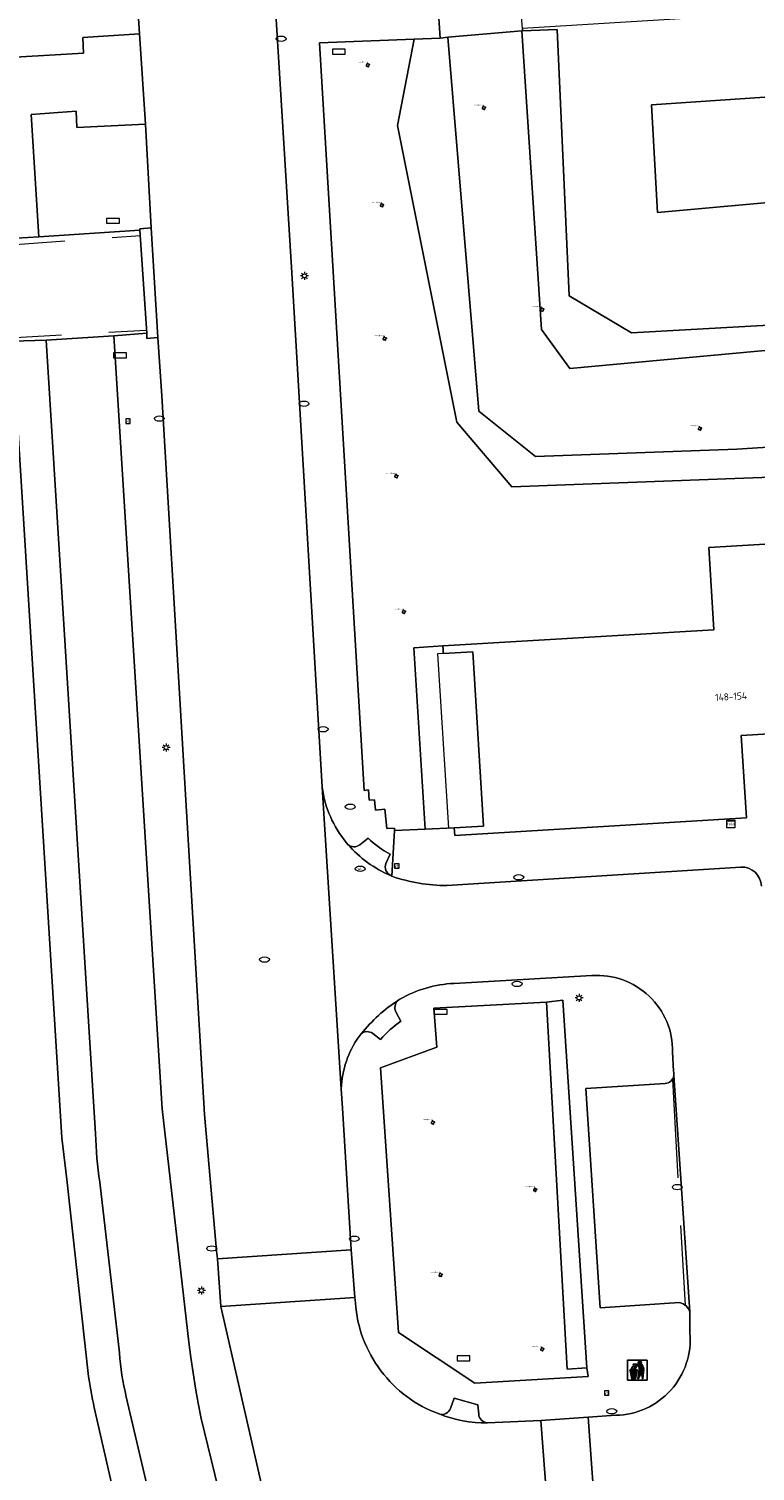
# Model space of a CAD drawing. Header units: metres. Extents: x 162098 to 162858, y 502351 to 503184.
# Tile 22 of 94: x 162353 to 162390, y 502827 to 502900. Entities that reach past the tile are written whole.
import ezdxf
from ezdxf.enums import TextEntityAlignment as Align

# ---------------------------------------------------------------- set-up
doc = ezdxf.new("R2010")
doc.units = ezdxf.units.M
doc.linetypes.add('RI-HWA-SO', pattern=[7.4, 5, -2.4])
for name, color, linetype, lineweight, true_color in [('B-PV-GR-BEPLANTING_CULTUUR_BOSPLANTSOEN-GV', 7, 'Continuous', 13, 0x99cc00), ('B-PV-GR-BEPLANTING_CULTUUR_ROOS-GV', 7, 'Continuous', 18, 0x99cc00), ('B-PV-GR-BEPLANTING_CULTUUR_VASTE PLANTENVAK-GV', 7, 'Continuous', 13, 0x99cc00), ('B-PV-GR-BOOM-S', 7, 'Continuous', 13, 0x4c9900), ('B-PV-RI-HWA_GOOT_MOLGOOT-G', 150, 'RI-HWA-SO', 18, 0x007fff)]:
    doc.layers.add(name, color=color, linetype=linetype, lineweight=lineweight, true_color=true_color)
for name, color, linetype, lineweight in [('B-PV-IE-AFVAL APART PLAATS-S', 7, 'Continuous', 25), ('B-PV-IE-MEUBILAIR-S', 252, 'Continuous', 13), ('B-PV-OG-BEBOUWING-GV', 7, 'Continuous', 18), ('B-PV-OG-BEBOUWING-T18', 7, 'Continuous', 18), ('B-PV-OG-BEBOUWING_LUIFEL-GV', 7, 'Continuous', 18), ('B-PV-OG-TERREIN_BEGROEID-GV', 7, 'Continuous', 13), ('B-PV-VH-GESLOTENVERHARDING_ASFALT-GV', 252, 'Continuous', 13), ('B-PV-VH-OPENVERHARDING_BETONELEMENT-GV', 252, 'Continuous', 13), ('B-PV-VH-OPENVERHARDING_BETONSTRAATSTEEN-GV', 252, 'Continuous', 13), ('B-PV-VH-OPENVERHARDING_TEGEL-GV', 252, 'Continuous', 13)]:
    doc.layers.add(name, color=color, linetype=linetype, lineweight=lineweight)
doc.styles.add('NLCS-ISO', font='NLCS-ISO.ttf')
doc.styles.add('NLCS-ISO-M200-T18', font='NLCS-ISO.ttf', dxfattribs={"height": 1.8})

# ---------------------------------------------------------------- blocks, each defined once
blk = doc.blocks.new('SIE-AFVAL APART PLAATS-SO')
h = blk.add_hatch(color=256)
h.dxf.hatch_style = 1
h.paths.add_polyline_path([(-0.09, 0.07), (-1.76, 0.07, 0.819081), (-1.79, -0.09), (-1.4, -2.19, 0.36153), (-1.37, -2.21), (-0.47, -2.21, 0.36153), (-0.44, -2.19), (-0.05, -0.09, 0.819081)])
h.paths.add_polyline_path([(-0.16, -0.1), (-0.2, -0.33), (-0.49, -0.33), (-0.47, -0.1)], flags=16)
h.paths.add_polyline_path([(-0.55, -0.1), (-0.58, -0.33), (-0.87, -0.33), (-0.87, -0.1)], flags=16)
h.paths.add_polyline_path([(-0.22, -0.42), (-0.27, -0.73), (-0.53, -0.73), (-0.5, -0.42)], flags=16)
h.paths.add_polyline_path([(-0.58, -0.42), (-0.61, -0.73), (-0.87, -0.73), (-0.87, -0.42)], flags=16)
h.paths.add_polyline_path([(-0.95, -0.1), (-0.95, -0.33), (-1.27, -0.33), (-1.29, -0.1)], flags=16)
h.paths.add_polyline_path([(-0.95, -0.42), (-0.95, -0.73), (-1.23, -0.73), (-1.26, -0.42)], flags=16)
h.paths.add_polyline_path([(-0.29, -0.83), (-0.34, -1.09), (-0.56, -1.09), (-0.54, -0.83)], flags=16)
h.paths.add_polyline_path([(-0.62, -0.83), (-0.65, -1.09), (-0.87, -1.09), (-0.87, -0.83)], flags=16)
h.paths.add_polyline_path([(-0.95, -0.83), (-0.95, -1.09), (-1.2, -1.09), (-1.22, -0.83)], flags=16)
h.paths.add_polyline_path([(-1.35, -0.33), (-1.64, -0.33), (-1.69, -0.1), (-1.37, -0.1)], flags=16)
h.paths.add_polyline_path([(-1.34, -0.42), (-1.31, -0.73), (-1.57, -0.73), (-1.63, -0.42)], flags=16)
h.paths.add_polyline_path([(-0.36, -1.18), (-0.41, -1.44), (-0.6, -1.44), (-0.57, -1.18)], flags=16)
h.paths.add_polyline_path([(-0.65, -1.18), (-0.68, -1.44), (-0.87, -1.44), (-0.87, -1.18)], flags=16)
h.paths.add_polyline_path([(-1.3, -0.83), (-1.28, -1.09), (-1.5, -1.09), (-1.55, -0.83)], flags=16)
h.paths.add_polyline_path([(-0.95, -1.18), (-0.95, -1.44), (-1.17, -1.44), (-1.19, -1.18)], flags=16)
h.paths.add_polyline_path([(-0.42, -1.53), (-0.47, -1.79), (-0.63, -1.79), (-0.6, -1.53)], flags=16)
h.paths.add_polyline_path([(-1.27, -1.18), (-1.25, -1.44), (-1.44, -1.44), (-1.49, -1.18)], flags=16)
h.paths.add_polyline_path([(-0.69, -1.53), (-0.71, -1.79), (-0.87, -1.79), (-0.87, -1.53)], flags=16)
h.paths.add_polyline_path([(-0.95, -1.53), (-0.95, -1.79), (-1.13, -1.79), (-1.16, -1.53)], flags=16)
h.paths.add_polyline_path([(-1.24, -1.53), (-1.22, -1.79), (-1.37, -1.79), (-1.42, -1.53)], flags=16)
h.paths.add_polyline_path([(-0.49, -1.89), (-0.53, -2.13), (-0.66, -2.13), (-0.64, -1.89)], flags=16)
h.paths.add_polyline_path([(-0.72, -1.89), (-0.74, -2.13), (-0.87, -2.13), (-0.87, -1.89)], flags=16)
h.paths.add_polyline_path([(-0.95, -1.89), (-0.95, -2.13), (-1.1, -2.13), (-1.12, -1.89)], flags=16)
h.paths.add_polyline_path([(-1.21, -1.89), (-1.18, -2.13), (-1.31, -2.13), (-1.35, -1.89)], flags=16)
h.paths.add_polyline_path([(-0.19, 0.78, -0.01173), (-0.3, 0.78, -0.148797), (-0.42, 1.03, -0.136076), (-0.69, 0.87), (-0.78, 0.85, -0.038293), (-1.14, 0.96), (-1.19, 0.81, -0.243822), (-1.56, 0.45, 0.344326), (-1, 0.22, -0.139345), (-0.6, 0.22, 0.618436), (-0.56, 0.27, -0.441494), (-0.47, 0.44, 0.309048)])
h.paths.add_polyline_path([(-0.49, 0.51, 0.351556), (-0.64, 0.31, 0.121061), (-1.02, 0.29, -0.288745), (-1.45, 0.42, 0.203599), (-1.12, 0.79), (-1.09, 0.87, 0.083075), (-0.28, 0.71, -0.242261)], flags=16)
h.paths.add_polyline_path([(-0.4, 0.79, -0.023345), (-0.63, 0.82, 0.07081), (-0.46, 0.9, 0.059965)], flags=16)
h.paths.add_polyline_path([(1.12, 1.48), (-1.07, 1.48, 0.860559), (-1.08, 1.42), (0.29, 1, -0.146703), (0.53, 0.28, 0.421968), (0.56, 0.25), (1.6, 0.31, 0.450293), (1.63, 0.34, 0.122241)])
h.paths.add_polyline_path([(0.26, 1.93, 1), (1.07, 1.93, 1)])
h.paths.add_polyline_path([(1.65, 0.15, 0.429303), (1.62, 0.18), (0.55, 0.23, 0.38429), (0.51, 0.2), (0.16, -2.16, 0.83726), (0.22, -2.18), (0.99, -0.78, -0.688204), (1.05, -0.78), (1.36, -2.14, 0.84934), (1.42, -2.14)])
for p, q in [((-0.09, 0.07), (-1.76, 0.07)), ((-1.4, -2.19), (-1.79, -0.09)), ((-1.37, -0.1), (-1.69, -0.1)), ((-1.64, -0.33), (-1.69, -0.1)), ((-1.64, -0.33), (-1.35, -0.33)), ((-1.63, -0.42), (-1.34, -0.42)), ((-1.57, -0.73), (-1.63, -0.42)), ((-1.57, -0.73), (-1.31, -0.73)), ((-1.55, -0.83), (-1.3, -0.83)), ((-1.5, -1.09), (-1.55, -0.83)), ((-1.5, -1.09), (-1.28, -1.09)), ((-1.49, -1.18), (-1.27, -1.18)), ((-1.44, -1.44), (-1.49, -1.18)), ((-1.44, -1.44), (-1.25, -1.44)), ((-1.42, -1.53), (-1.24, -1.53)), ((-1.37, -1.79), (-1.42, -1.53)), ((-1.37, -1.79), (-1.22, -1.79)), ((-1.37, -2.21), (-0.47, -2.21)), ((-1.31, -2.13), (-1.35, -1.89)), ((-1.35, -1.89), (-1.21, -1.89)), ((-1.31, -2.13), (-1.18, -2.13)), ((-0.95, -0.1), (-1.29, -0.1)), ((-1.27, -0.33), (-0.95, -0.33)), ((-1.26, -0.42), (-0.95, -0.42)), ((-1.23, -0.73), (-0.95, -0.73)), ((-1.22, -0.83), (-0.95, -0.83)), ((-1.2, -1.09), (-0.95, -1.09)), ((-1.19, -1.18), (-0.95, -1.18)), ((-1.17, -1.44), (-0.95, -1.44)), ((-1.16, -1.53), (-0.95, -1.53)), ((-1.13, -1.79), (-0.95, -1.79)), ((-1.12, -1.89), (-0.95, -1.89)), ((-1.1, -2.13), (-0.95, -2.13)), ((-0.95, -0.1), (-0.95, -0.33)), ((-0.95, -0.42), (-0.95, -0.73)), ((-0.95, -0.83), (-0.95, -1.09)), ((-0.95, -1.18), (-0.95, -1.44)), ((-0.95, -1.53), (-0.95, -1.79)), ((-0.95, -1.89), (-0.95, -2.13)), ((-0.87, -0.1), (-0.87, -0.33)), ((-0.55, -0.1), (-0.87, -0.1)), ((-0.87, -0.33), (-0.58, -0.33)), ((-0.87, -0.42), (-0.87, -0.73)), ((-0.87, -0.42), (-0.58, -0.42)), ((-0.87, -0.73), (-0.61, -0.73)), ((-0.87, -0.83), (-0.62, -0.83)), ((-0.87, -0.83), (-0.87, -1.09)), ((-0.87, -1.09), (-0.65, -1.09)), ((-0.87, -1.18), (-0.65, -1.18)), ((-0.87, -1.18), (-0.87, -1.44)), ((-0.87, -1.44), (-0.68, -1.44)), ((-0.87, -1.53), (-0.69, -1.53)), ((-0.87, -1.53), (-0.87, -1.79)), ((-0.87, -1.79), (-0.71, -1.79)), ((-0.87, -1.89), (-0.87, -2.13)), ((-0.87, -1.89), (-0.72, -1.89)), ((-0.87, -2.13), (-0.74, -2.13)), ((-0.66, -2.13), (-0.53, -2.13)), ((-0.64, -1.89), (-0.49, -1.89)), ((-0.63, -1.79), (-0.47, -1.79)), ((-0.6, -1.44), (-0.41, -1.44)), ((-0.6, -1.53), (-0.42, -1.53)), ((-0.57, -1.18), (-0.36, -1.18)), ((-0.56, -1.09), (-0.34, -1.09)), ((-0.54, -0.83), (-0.29, -0.83)), ((-0.53, -0.73), (-0.27, -0.73)), ((-0.53, -2.13), (-0.49, -1.89)), ((-0.5, -0.42), (-0.22, -0.42)), ((-0.49, -0.33), (-0.2, -0.33)), ((-0.16, -0.1), (-0.47, -0.1)), ((-0.47, -1.79), (-0.42, -1.53)), ((-0.44, -2.19), (-0.05, -0.09)), ((-0.41, -1.44), (-0.36, -1.18)), ((-0.34, -1.09), (-0.29, -0.83)), ((-0.27, -0.73), (-0.22, -0.42)), ((-0.2, -0.33), (-0.16, -0.1))]:
    blk.add_line(p, q)
blk.add_lwpolyline([(-2.5, -2.51), (2.5, -2.51), (2.5, 2.49), (-2.5, 2.49)], close=True)
for points in [[(-0.78, 0.85, -0.038293), (-1.14, 0.96), (-1.19, 0.81, -0.243822), (-1.56, 0.45, 0.344326), (-1, 0.22, -0.139345), (-0.6, 0.22, 0.618436), (-0.56, 0.27, -0.441494), (-0.47, 0.44, 0.309048), (-0.19, 0.78, -0.01173), (-0.3, 0.78, -0.01173)], [(-0.78, 0.85), (-0.69, 0.87, 0.136076), (-0.42, 1.03, 0.156405), (-0.29, 0.77)], [(-0.78, 0.85), (-0.69, 0.87, 0.136076), (-0.42, 1.03, 0.148797), (-0.3, 0.78, 0.148797)], [(-0.63, 0.82, 0.07081), (-0.46, 0.9, 0.059965), (-0.4, 0.79, 0.059965)], [(-0.4, 0.79, -0.023345), (-0.63, 0.82)]]:
    blk.add_lwpolyline(points, format="xyb")
for points in [[(-1.09, 0.87), (-1.12, 0.79, -0.203599), (-1.45, 0.42, 0.288745), (-1.02, 0.29, -0.121061), (-0.64, 0.31, -0.351556), (-0.49, 0.51, 0.242261), (-0.28, 0.71, -0.083075)], [(-1.07, 1.48), (1.12, 1.48, -0.122241), (1.63, 0.34, -0.450293), (1.6, 0.31), (0.56, 0.25, -0.421968), (0.53, 0.28, 0.146703), (0.29, 1), (-1.08, 1.42, -0.860559)], [(0.55, 0.23), (1.62, 0.18, -0.429303), (1.65, 0.15), (1.42, -2.14, -0.84934), (1.36, -2.14), (1.05, -0.78, 0.688204), (0.99, -0.78), (0.22, -2.18, -0.83726), (0.16, -2.16), (0.51, 0.2, -0.38429)]]:
    blk.add_lwpolyline(points, format="xyb", close=True)
for points in [[(-1.35, -0.33), (-1.37, -0.1)], [(-1.31, -0.73), (-1.34, -0.42)], [(-1.28, -1.09), (-1.3, -0.83)], [(-1.27, -0.33), (-1.29, -0.1)], [(-1.25, -1.44), (-1.27, -1.18)], [(-1.23, -0.73), (-1.26, -0.42)], [(-1.22, -1.79), (-1.24, -1.53)], [(-1.2, -1.09), (-1.22, -0.83)], [(-1.18, -2.13), (-1.21, -1.89)], [(-1.17, -1.44), (-1.19, -1.18)], [(-1.18, -2.22), (-1.18, -2.21)], [(-1.13, -1.79), (-1.16, -1.53)], [(-1.1, -2.13), (-1.12, -1.89)], [(-0.74, -2.13), (-0.72, -1.89)], [(-0.71, -1.79), (-0.69, -1.53)], [(-0.68, -1.44), (-0.65, -1.18)], [(-0.66, -2.13), (-0.64, -1.89)], [(-0.65, -1.09), (-0.62, -0.83)], [(-0.63, -1.79), (-0.6, -1.53)], [(-0.61, -0.73), (-0.58, -0.42)], [(-0.6, -1.44), (-0.57, -1.18)], [(-0.58, -0.33), (-0.55, -0.1)], [(-0.56, -1.09), (-0.54, -0.83)], [(-0.53, -0.73), (-0.5, -0.42)], [(-0.49, -0.33), (-0.47, -0.1)]]:
    blk.add_lwpolyline(points)
blk.add_circle((0.66, 1.93), 0.401)
for centre, radius, start, end in [((-1.76, -0.01), 0.0869, 90, 247.281), ((-0.09, -0.01), 0.0869, 292.719, 90), ((-1.37, -2.18), 0.0318, 190.4943, 270), ((-0.47, -2.18), 0.0318, 270, 349.5057)]:
    blk.add_arc(centre, radius, start, end)
blk = doc.blocks.new('SIE-MEUBILAIR_BORD_STRAATNAAM-SO')
blk.add_lwpolyline([(-1.625, -0.625), (1.625, -0.625), (1.625, 0.625), (-1.625, 0.625)], close=True)
blk = doc.blocks.new('SIE-MEUBILAIR_BORD_VERKEER-SO')
blk.add_lwpolyline([(-0.5625, -0.5625), (0.5625, -0.5625), (0.5625, 0.5625), (-0.5625, 0.5625)], close=True)
at = {"style": 'NLCS-ISO'}
blk.add_text('vb', height=0.75, dxfattribs=at).set_placement((0, 0), align=Align.MIDDLE_CENTER)
blk = doc.blocks.new('SIE-MEUBILAIR_KAST_TELECOM-SO')
for points in [[(-1, 1), (1, 1), (1, 0.84), (-1, 0.84)], [(-1, 0.76), (1, 0.76), (1, -1), (-1, -1)]]:
    blk.add_lwpolyline(points, close=True)
at = {"style": 'NLCS-ISO'}
blk.add_text('tele', height=0.75, dxfattribs=at).set_placement((0, 0), align=Align.MIDDLE_CENTER)
blk = doc.blocks.new('SIE-MEUBILAIR_PAAL_LICHTMAST-SO')
for points in [[(-0.62, 0), (-1, 0)], [(-0.71, 0.71), (-0.44, 0.44)], [(0, 1), (0, 0.62)], [(0.44, 0.44), (0.71, 0.71)], [(1, 0), (0.62, 0)], [(-0.71, -0.71), (-0.44, -0.44)], [(0, -0.62), (0, -1)], [(0.44, -0.44), (0.71, -0.71)]]:
    blk.add_lwpolyline(points)
blk.add_circle((0, 0), 0.5)
blk = doc.blocks.new('SIE-MEUBILAIR_PUT_KOLK-SO')
blk.add_ellipse((0, 0), major_axis=(1.25, 0), ratio=0.54)
blk = doc.blocks.new('SIE-MEUBILAIR_PUT_WATERLEIDINGPUT-SO')
blk.add_ellipse((0, 0), major_axis=(1.25, 0), ratio=0.54)
at = {"style": 'NLCS-ISO'}
blk.add_text('wl', height=0.75, dxfattribs=at).set_placement((-0.14, 0), align=Align.MIDDLE_CENTER)
blk = doc.blocks.new('SIE-MEUBILAIR_PUT_RIOOLPUT-SO')
blk.add_ellipse((0, 0), major_axis=(1.25, 0), ratio=0.54)
blk = doc.blocks.new('SIE-MEUBILAIR_PUT_BRANDKRAAN-SO')
blk.add_ellipse((0, 0), major_axis=(1.25, 0), ratio=0.54)
blk = doc.blocks.new('SGR-BOOM_GBKN-SO')
for centre, start, end in [((-0.25, -0.1), 67.1244, 157.1244), ((-0.1, 0.25), 157.1244, 247.1244), ((-0.1, 0.25), 337.1244, 157.1244), ((0.25, 0.1), 247.1244, 337.1244), ((-0.25, -0.1), 157.1244, 337.1244), ((0.1, -0.25), 157.1244, 337.1244), ((0.1, -0.25), 337.1244, 67.1244)]:
    blk.add_arc(centre, 0.188, start, end)
at = {"extrusion": (0, 0, -1)}
blk.add_arc((-0.25, 0.1), 0.188, 22.8756, 202.8756, dxfattribs=at)
at = {"style": 'NLCS-ISO'}
blk.add_attdef('SOORT', text='', height=0.35, dxfattribs=at).set_placement((0, 0.75), align=Align.MIDDLE_RIGHT)

msp = doc.modelspace()

# ---------------------------------------------------------------- linework, layer by layer
at = {"layer": 'B-PV-GR-BEPLANTING_CULTUUR_BOSPLANTSOEN-GV'}
for points in [[(162378.225, 502900.329), (162379.224, 502885.211), (162380.645, 502883.241), (162400.777, 502885.105), (162411.275, 502885.767), (162415.213, 502884.221), (162416.798, 502875.47), (162418.689, 502872.941), (162423.254, 502873.153), (162420.191, 502875.069), (162419.103, 502880.129), (162415.778, 502884.196), (162413.068, 502886.676), (162383.766, 502885.041), (162380.625, 502886.915), (162380.012, 502900.393), (162378.263, 502900.332)], [(162374.086, 502899.966), (162372.78, 502899.914), (162371.936, 502895.535), (162374.931, 502880.525), (162377.714, 502877.261), (162408.875, 502878.413), (162411.014, 502876.694), (162411.709, 502868.185), (162413.006, 502867.167), (162440.166, 502868.492), (162442.036, 502876.456), (162444.96, 502888.826), (162443.211, 502886.067), (162439.883, 502872.17), (162436.868, 502869.827), (162416.453, 502868.412), (162413.369, 502869.283), (162411.792, 502879.361), (162410.872, 502880.558), (162389.096, 502879.166), (162378.92, 502878.791), (162376.039, 502881.087), (162374.484, 502900.001)]]:
    msp.add_lwpolyline(points, close=True, dxfattribs=at)
msp.add_lwpolyline([(162400.777, 502885.105), (162380.645, 502883.241), (162379.224, 502885.211), (162378.225, 502900.329), (162374.484, 502900.001), (162376.039, 502881.087), (162378.92, 502878.791), (162389.096, 502879.166), (162410.872, 502880.558)], dxfattribs=at)
at = {"layer": 'B-PV-GR-BEPLANTING_CULTUUR_ROOS-GV'}
for points in [[(162373.336, 502859.93), (162374.802, 502859.991), (162376.289, 502860.08), (162375.733, 502868.912), (162374.246, 502868.824), (162374.234, 502869.02), (162374.222, 502869.203), (162372.761, 502869.112)], [(162379.463, 502851.182), (162380.508, 502832.607), (162381.504, 502832.674), (162380.298, 502851.279)]]:
    msp.add_lwpolyline(points, close=True, dxfattribs=at)
at = {"layer": 'B-PV-GR-BEPLANTING_CULTUUR_VASTE PLANTENVAK-GV'}
msp.add_lwpolyline([(162401.912, 502892.656), (162401.005, 502897.682), (162384.784, 502896.592), (162385.093, 502891.135)], close=True, dxfattribs=at)
at = {"layer": 'B-PV-OG-BEBOUWING-GV'}
msp.add_lwpolyline([(162374.246, 502868.824), (162375.733, 502868.912), (162376.289, 502860.08), (162374.802, 502859.991), (162374.826, 502859.612), (162389.59, 502860.496), (162389.33, 502864.669), (162395.55, 502865.037), (162403.066, 502865.481), (162403.042, 502865.86), (162401.814, 502865.787), (162401.264, 502874.61), (162402.492, 502874.683), (162402.469, 502875.062), (162387.683, 502874.187), (162387.947, 502870.015), (162374.222, 502869.203), (162374.234, 502869.02)], close=True, dxfattribs=at)
at = {"layer": 'B-PV-OG-BEBOUWING_LUIFEL-GV'}
msp.add_lwpolyline([(162376.289, 502860.08), (162375.733, 502868.912), (162374.246, 502868.824), (162373.957, 502868.807), (162374.513, 502859.974), (162374.802, 502859.991)], close=True, dxfattribs=at)
at = {"layer": 'B-PV-OG-TERREIN_BEGROEID-GV'}
for points in [[(162337.014, 502898.086), (162356.04, 502899.196), (162355.994, 502899.984), (162358.875, 502900.171), (162357.924, 502914.721), (162357.916, 502914.837), (162357.915, 502914.942), (162355.84, 502914.818), (162355.311, 502915.238), (162355.269, 502916.306), (162354.754, 502916.264), (162354.736, 502916.73), (162353.128, 502918.182), (162347.442, 502917.81), (162335.766, 502917.176)], [(162392.019, 502901.284), (162378.254, 502900.439), (162378.263, 502900.332), (162380.012, 502900.393), (162380.625, 502886.915), (162383.766, 502885.041), (162413.068, 502886.676), (162415.778, 502884.196), (162419.103, 502880.129), (162420.191, 502875.069), (162423.254, 502873.153), (162424.653, 502873.219), (162434.739, 502876.334), (162436.583, 502877.893), (162440.208, 502886.972), (162442.09, 502889.022), (162444.96, 502888.826), (162447.272, 502898.787), (162407.691, 502896.212), (162407.657, 502896.535), (162407.136, 502896.524), (162400.673, 502900.812), (162400.604, 502901.85), (162393.033, 502901.373)], [(162385.093, 502891.135), (162384.784, 502896.592), (162401.005, 502897.682), (162401.912, 502892.656)], [(162357.57, 502884.903), (162360.009, 502845.781), (162361.365, 502833.968), (162361.467, 502833.193), (162361.579, 502832.419), (162361.703, 502831.647), (162361.839, 502830.877), (162361.985, 502830.109), (162369.917, 502797.62), (162371.203, 502797.935), (162371.99, 502798.152), (162371.009, 502802.058), (162368.366, 502812.659), (162367.693, 502815.015), (162366.235, 502821.526), (162362.992, 502835.775), (162362.82, 502838.181), (162362.774, 502838.594), (162362.163, 502845.491), (162359.992, 502881.86), (162359.802, 502884.803), (162359.243, 502884.765), (162359.242, 502885.031)]]:
    msp.add_lwpolyline(points, close=True, dxfattribs=at)
for points in [[(162408.875, 502878.413), (162377.714, 502877.261), (162374.931, 502880.525), (162371.936, 502895.535), (162372.78, 502899.914), (162367.98, 502899.724), (162370.242, 502861.889), (162370.463, 502861.92), (162370.486, 502861.402), (162370.761, 502861.415), (162370.814, 502860.896), (162371.279, 502860.935), (162371.387, 502859.961), (162371.777, 502859.979), (162371.784, 502859.866), (162373.336, 502859.93), (162372.761, 502869.112), (162374.222, 502869.203), (162387.947, 502870.015), (162387.683, 502874.187), (162402.469, 502875.062)], [(162355.658, 502896.272), (162353.383, 502896.102), (162353.769, 502889.906)], [(162359.173, 502895.604), (162355.697, 502895.439), (162355.658, 502896.272)], [(162359.46, 502890.357), (162359.173, 502895.604)], [(162353.769, 502889.906), (162358.886, 502890.236)], [(162358.881, 502890.317), (162359.46, 502890.357)], [(162358.886, 502890.236), (162358.881, 502890.317)], [(162356.297, 502832.24), (162355.188, 502842.209), (162354.94, 502844.317), (162352.443, 502884.617)], [(162253.005, 502852.526), (162253.068, 502851.558), (162253.214, 502848.504), (162255.032, 502821.598), (162255.803, 502821.057), (162300.439, 502823.973), (162333.858, 502826.137), (162344.902, 502824.258), (162346.653, 502823.912), (162356.645, 502824.913), (162357.543, 502826.467), (162356.577, 502830.672)], [(162379.463, 502851.182), (162373.774, 502850.87), (162373.924, 502848.895), (162371.068, 502847.853), (162371.974, 502834.461), (162375.838, 502831.898), (162381.581, 502832.231), (162381.504, 502832.674)], [(162380.508, 502832.607), (162379.463, 502851.182)], [(162381.504, 502832.674), (162380.508, 502832.607)]]:
    msp.add_lwpolyline(points, dxfattribs=at)
msp.add_lwpolyline([(162356.577, 502830.672, -0.022912), (162356.297, 502832.24)], format="xyb", dxfattribs=at)
at = {"layer": 'B-PV-RI-HWA_GOOT_MOLGOOT-G'}
for points in [[(162320.283, 502887.363), (162324.28, 502887.684), (162329.214, 502888.03), (162350.112, 502889.329), (162358.923, 502889.976)], [(162320.595, 502882.727), (162329.33, 502883.374), (162349.937, 502884.662), (162359.2, 502885.18)], [(162385.841, 502847.27), (162386.486, 502835.84)]]:
    msp.add_lwpolyline(points, dxfattribs=at)
at = {"layer": 'B-PV-VH-GESLOTENVERHARDING_ASFALT-GV'}
msp.add_lwpolyline([(162357.909, 502915.403), (162357.915, 502914.942), (162357.916, 502914.837), (162357.924, 502914.721), (162358.875, 502900.171), (162359.173, 502895.604), (162359.46, 502890.357), (162359.802, 502884.803), (162359.992, 502881.86), (162362.163, 502845.491), (162362.774, 502838.594), (162362.82, 502838.181), (162369.588, 502838.645), (162369.143, 502845.811), (162369.081, 502846.796), (162368.116, 502862.063), (162366.577, 502888.087), (162364.884, 502915.674)], close=True, dxfattribs=at)
for points in [[(162361.985, 502830.109), (162361.839, 502830.877), (162361.703, 502831.647), (162361.579, 502832.419), (162361.467, 502833.193), (162361.365, 502833.968), (162360.009, 502845.781), (162357.57, 502884.903), (162354.141, 502884.678), (162356.648, 502844.512)], [(162356.861, 502842.074), (162357.855, 502833.427)], [(162358.199, 502831.203), (162367.525, 502791.532)], [(162370.54, 502794.864), (162369.917, 502797.62), (162361.985, 502830.109)]]:
    msp.add_lwpolyline(points, dxfattribs=at)
for points in [[(162356.648, 502844.512, 0.034885), (162356.861, 502842.074)], [(162357.855, 502833.427, 0.039595), (162358.199, 502831.203)]]:
    msp.add_lwpolyline(points, format="xyb", dxfattribs=at)
at = {"layer": 'B-PV-VH-OPENVERHARDING_BETONELEMENT-GV'}
for points in [[(162359.46, 502890.357), (162358.881, 502890.317)], [(162358.881, 502890.317), (162358.886, 502890.236)], [(162358.886, 502890.236), (162359.242, 502885.031)], [(162359.802, 502884.803), (162359.46, 502890.357)], [(162359.242, 502885.031), (162359.243, 502884.765), (162359.802, 502884.803)]]:
    msp.add_lwpolyline(points, dxfattribs=at)
for points in [[(162369.762, 502836.225), (162369.588, 502838.645), (162362.82, 502838.181), (162362.992, 502835.775)], [(162379.612, 502824.459), (162381.559, 502824.621), (162381.778, 502824.628), (162381.976, 502824.534), (162381.586, 502830.175), (162379.189, 502830.01)]]:
    msp.add_lwpolyline(points, close=True, dxfattribs=at)
at = {"layer": 'B-PV-VH-OPENVERHARDING_BETONSTRAATSTEEN-GV'}
msp.add_lwpolyline([(162347.65, 502884.312), (162352.443, 502884.617), (162354.141, 502884.678), (162357.57, 502884.903), (162359.242, 502885.031), (162358.886, 502890.236), (162353.769, 502889.906), (162352.104, 502889.808), (162347.278, 502889.433), (162322.372, 502887.719), (162320.278, 502887.616), (162320.607, 502882.543), (162325.464, 502882.942), (162339.312, 502883.743), (162342.551, 502883.952)], close=True, dxfattribs=at)
for points in [[(162369.348, 502859.244, -0.14337), (162368.116, 502862.063)], [(162371.553, 502858.666, -0.074586), (162370.445, 502859.477)], [(162370.029, 502859.144, -0.373975), (162369.422, 502859.157)], [(162369.422, 502859.157, 0.111535), (162371.582, 502857.578)], [(162371.582, 502857.578, -0.111535), (162369.422, 502859.157)], [(162371.582, 502857.578, -0.38046), (162371.343, 502858.201)], [(162390.348, 502857.053, 0.407596), (162389.308, 502858.015)], [(162374.427, 502857.076, -0.083163), (162371.65, 502857.549)], [(162381.772, 502852.519, -0.438781), (162385.854, 502848.654)], [(162372.052, 502851.331, -0.11763), (162374.789, 502852.123)], [(162371.989, 502851.29, 0.078408), (162370.088, 502849.569)], [(162370.088, 502849.569, -0.078408), (162371.989, 502851.29)], [(162371.859, 502850.655, -0.374888), (162371.989, 502851.29)], [(162371.066, 502849.286, -0.059775), (162372.104, 502850.222)], [(162369.081, 502846.796, -0.146769), (162369.987, 502849.442)], [(162370.088, 502849.569, -0.362868), (162370.675, 502849.588)], [(162385.917, 502847.457, -0.352324), (162385.472, 502847.065)], [(162385.902, 502847.678, -0.11291), (162385.917, 502847.457)], [(162371.092, 502832.527, -0.149084), (162369.798, 502835.959)], [(162386.205, 502835.97, -0.265209), (162386.731, 502835.497)], [(162386.73, 502834.447, -0.434408), (162382.978, 502830.271)], [(162374.029, 502830.337, -0.149197), (162371.092, 502832.527)], [(162374.612, 502830.621, -0.397931), (162374.029, 502830.337)], [(162376.478, 502829.885, -0.095535), (162374.029, 502830.337)], [(162374.029, 502830.337, 0.095535), (162376.478, 502829.885)], [(162376.478, 502829.885, -0.378285), (162376.039, 502830.321)]]:
    msp.add_lwpolyline(points, format="xyb", dxfattribs=at)
for points in [[(162368.116, 502862.063), (162369.081, 502846.796)], [(162370.445, 502859.477), (162370.029, 502859.144)], [(162369.422, 502859.157), (162369.348, 502859.244)], [(162371.343, 502858.201), (162371.553, 502858.666)], [(162389.308, 502858.015), (162374.427, 502857.076)], [(162371.65, 502857.549), (162371.582, 502857.578)], [(162374.789, 502852.123), (162381.772, 502852.519)], [(162371.989, 502851.29), (162372.052, 502851.331)], [(162372.104, 502850.222), (162371.859, 502850.655)], [(162369.987, 502849.442), (162370.088, 502849.569)], [(162370.675, 502849.588), (162371.066, 502849.286)], [(162385.854, 502848.654), (162385.902, 502847.678)], [(162385.472, 502847.065), (162381.468, 502846.815)], [(162386.731, 502835.497), (162385.917, 502847.457)], [(162385.917, 502847.457), (162386.731, 502835.497), (162386.73, 502834.447)], [(162381.468, 502846.815), (162382.191, 502835.715), (162386.205, 502835.97)], [(162369.798, 502835.959), (162369.762, 502836.225), (162362.992, 502835.775), (162366.235, 502821.526), (162367.693, 502815.015), (162374.618, 502816.694), (162374.242, 502818.141)], [(162382.978, 502830.271), (162381.586, 502830.175), (162381.976, 502824.534), (162419.732, 502827.048), (162420.743, 502827.099), (162420.418, 502832.539)], [(162376.039, 502830.321), (162375.995, 502830.798), (162374.794, 502831.134), (162374.612, 502830.621)], [(162377.495, 502824.316), (162379.612, 502824.459), (162379.189, 502830.01), (162376.478, 502829.885)]]:
    msp.add_lwpolyline(points, dxfattribs=at)
at = {"layer": 'B-PV-VH-OPENVERHARDING_TEGEL-GV'}
for points in [[(162364.666, 502919.228), (162364.884, 502915.674), (162366.577, 502888.087), (162368.116, 502862.063)], [(162371.582, 502857.578), (162371.65, 502857.549), (162371.784, 502859.866), (162371.777, 502859.979), (162371.387, 502859.961), (162371.279, 502860.935), (162370.814, 502860.896), (162370.761, 502861.415), (162370.486, 502861.402), (162370.463, 502861.92), (162370.242, 502861.889), (162367.98, 502899.724), (162372.78, 502899.914), (162374.086, 502899.966), (162373.967, 502901.743)], [(162352.104, 502889.808), (162353.769, 502889.906), (162353.383, 502896.102), (162355.658, 502896.272), (162355.697, 502895.439), (162359.173, 502895.604), (162358.875, 502900.171), (162355.994, 502899.984), (162356.04, 502899.196), (162337.014, 502898.086)], [(162356.648, 502844.512), (162354.141, 502884.678), (162352.443, 502884.617), (162354.94, 502844.317), (162355.188, 502842.209), (162356.297, 502832.24)], [(162415.711, 502857.823), (162418.208, 502857.974), (162418.048, 502859.985), (162419.418, 502861.509), (162430.12, 502862.17), (162439.43, 502862.761), (162439.431, 502865.293), (162395.643, 502862.557), (162395.55, 502865.037), (162389.33, 502864.669), (162389.59, 502860.496), (162374.826, 502859.612), (162374.802, 502859.991), (162373.336, 502859.93), (162371.784, 502859.866), (162371.65, 502857.549)], [(162370.029, 502859.144), (162370.445, 502859.477)], [(162369.348, 502859.244), (162369.422, 502859.157)], [(162371.553, 502858.666), (162371.343, 502858.201)], [(162374.427, 502857.076), (162389.308, 502858.015)], [(162381.772, 502852.519), (162374.789, 502852.123)], [(162372.052, 502851.331), (162371.989, 502851.29)], [(162371.859, 502850.655), (162372.104, 502850.222)], [(162370.088, 502849.569), (162369.987, 502849.442)], [(162371.066, 502849.286), (162370.675, 502849.588)], [(162385.902, 502847.678), (162385.854, 502848.654)], [(162386.205, 502835.97), (162382.191, 502835.715), (162381.468, 502846.815), (162385.472, 502847.065)], [(162369.081, 502846.796), (162369.143, 502845.811), (162369.588, 502838.645), (162369.762, 502836.225), (162369.798, 502835.959)], [(162357.855, 502833.427), (162356.861, 502842.074)], [(162386.73, 502834.447), (162386.731, 502835.497)], [(162367.525, 502791.532), (162358.199, 502831.203)], [(162374.612, 502830.621), (162374.794, 502831.134), (162375.995, 502830.798), (162376.039, 502830.321)], [(162356.577, 502830.672), (162357.543, 502826.467), (162359.578, 502817.995), (162363.782, 502800.409), (162365.191, 502794.372), (162366.321, 502788.43), (162366.721, 502752.466), (162366.734, 502751.508), (162366.745, 502750.967), (162366.758, 502750.426), (162366.774, 502749.885), (162366.793, 502749.344), (162366.814, 502748.803), (162366.947, 502746.72), (162370.228, 502695.508)], [(162376.478, 502829.885), (162379.189, 502830.01), (162381.586, 502830.175), (162382.978, 502830.271)]]:
    msp.add_lwpolyline(points, dxfattribs=at)
for points in [[(162378.254, 502900.439), (162378.124, 502902.055), (162373.967, 502901.743), (162374.086, 502899.966), (162374.484, 502900.001), (162378.225, 502900.329), (162378.263, 502900.332)], [(162380.298, 502851.279), (162381.504, 502832.674), (162381.581, 502832.231), (162375.838, 502831.898), (162371.974, 502834.461), (162371.068, 502847.853), (162373.924, 502848.895), (162373.774, 502850.87), (162379.463, 502851.182)]]:
    msp.add_lwpolyline(points, close=True, dxfattribs=at)
for points in [[(162368.116, 502862.063, 0.14337), (162369.348, 502859.244)], [(162370.445, 502859.477, 0.074586), (162371.553, 502858.666)], [(162369.422, 502859.157, 0.373975), (162370.029, 502859.144)], [(162371.343, 502858.201, 0.38046), (162371.582, 502857.578)], [(162389.308, 502858.015, -0.407596), (162390.348, 502857.053)], [(162371.65, 502857.549, 0.083163), (162374.427, 502857.076)], [(162385.854, 502848.654, 0.438781), (162381.772, 502852.519)], [(162374.789, 502852.123, 0.11763), (162372.052, 502851.331)], [(162371.989, 502851.29, 0.374888), (162371.859, 502850.655)], [(162372.104, 502850.222, 0.059775), (162371.066, 502849.286)], [(162369.987, 502849.442, 0.146769), (162369.081, 502846.796)], [(162370.675, 502849.588, 0.362868), (162370.088, 502849.569)], [(162385.472, 502847.065, 0.352324), (162385.917, 502847.457)], [(162385.917, 502847.457, 0.11291), (162385.902, 502847.678)], [(162356.861, 502842.074, -0.034885), (162356.648, 502844.512)], [(162369.798, 502835.959, 0.149084), (162371.092, 502832.527)], [(162386.731, 502835.497, 0.265209), (162386.205, 502835.97)], [(162382.978, 502830.271, 0.434408), (162386.73, 502834.447)], [(162358.199, 502831.203, -0.039595), (162357.855, 502833.427)], [(162371.092, 502832.527, 0.149197), (162374.029, 502830.337)], [(162356.297, 502832.24, 0.022912), (162356.577, 502830.672)], [(162374.029, 502830.337, 0.397931), (162374.612, 502830.621)], [(162376.039, 502830.321, 0.378285), (162376.478, 502829.885)]]:
    msp.add_lwpolyline(points, format="xyb", dxfattribs=at)

# ---------------------------------------------------------------- block references
at = {"layer": 'B-PV-GR-BOOM-S', "xscale": 0.2, "yscale": 0.2, "zscale": 0.2}
for p in [(162370.426, 502898.597), (162376.295, 502896.43), (162371.141, 502891.506), (162379.257, 502886.22), (162371.279, 502884.754), (162387.238, 502880.2), (162371.869, 502877.795), (162372.246, 502870.924), (162373.715, 502845.087), (162378.899, 502841.686), (162374.11, 502837.373), (162379.252, 502833.614)]:
    msp.add_blockref('SGR-BOOM_GBKN-SO', p, dxfattribs=at).add_auto_attribs({'SOORT': '****%%c***m'})
at = {"layer": 'B-PV-IE-AFVAL APART PLAATS-S', "xscale": 0.2, "yscale": 0.2, "zscale": 0.2}
msp.add_blockref('SIE-AFVAL APART PLAATS-SO', (162384.063, 502832.553), dxfattribs=at)
at = {"layer": 'B-PV-IE-MEUBILAIR-S', "xscale": 0.2, "yscale": 0.2, "zscale": 0.2}
for name, p in [('SIE-MEUBILAIR_PUT_KOLK-SO', (162366.04, 502899.928)), ('SIE-MEUBILAIR_BORD_STRAATNAAM-SO', (162368.957, 502899.272)), ('SIE-MEUBILAIR_BORD_STRAATNAAM-SO', (162357.526, 502890.714)), ('SIE-MEUBILAIR_PAAL_LICHTMAST-SO', (162367.219, 502887.929)), ('SIE-MEUBILAIR_BORD_STRAATNAAM-SO', (162357.879, 502883.902)), ('SIE-MEUBILAIR_PUT_KOLK-SO', (162367.196, 502881.46)), ('SIE-MEUBILAIR_BORD_VERKEER-SO', (162358.288, 502880.575)), ('SIE-MEUBILAIR_PUT_KOLK-SO', (162359.874, 502880.707)), ('SIE-MEUBILAIR_PUT_KOLK-SO', (162368.164, 502864.986)), ('SIE-MEUBILAIR_PAAL_LICHTMAST-SO', (162360.215, 502864.062)), ('SIE-MEUBILAIR_PUT_BRANDKRAAN-SO', (162369.535, 502861.065)), ('SIE-MEUBILAIR_KAST_TELECOM-SO', (162388.798, 502860.193)), ('SIE-MEUBILAIR_PUT_WATERLEIDINGPUT-SO', (162370.039, 502857.928)), ('SIE-MEUBILAIR_BORD_VERKEER-SO', (162371.895, 502858.07)), ('SIE-MEUBILAIR_PUT_KOLK-SO', (162378.065, 502857.494)), ('SIE-MEUBILAIR_PUT_RIOOLPUT-SO', (162365.197, 502853.332)), ('SIE-MEUBILAIR_PUT_KOLK-SO', (162377.984, 502852.098)), ('SIE-MEUBILAIR_PAAL_LICHTMAST-SO', (162381.118, 502851.389)), ('SIE-MEUBILAIR_BORD_STRAATNAAM-SO', (162374.109, 502850.686)), ('SIE-MEUBILAIR_PUT_KOLK-SO', (162386.089, 502841.816)), ('SIE-MEUBILAIR_PUT_KOLK-SO', (162369.743, 502839.204)), ('SIE-MEUBILAIR_PUT_KOLK-SO', (162362.527, 502838.711)), ('SIE-MEUBILAIR_PAAL_LICHTMAST-SO', (162362.004, 502836.584)), ('SIE-MEUBILAIR_BORD_STRAATNAAM-SO', (162375.268, 502833.153)), ('SIE-MEUBILAIR_BORD_VERKEER-SO', (162382.518, 502831.401)), ('SIE-MEUBILAIR_PUT_KOLK-SO', (162382.774, 502830.471))]:
    msp.add_blockref(name, p, dxfattribs=at)

# ---------------------------------------------------------------- texts
at = {"layer": 'B-PV-OG-BEBOUWING-T18', "style": 'NLCS-ISO-M200-T18'}
msp.add_text('148-154', height=0.36, rotation=3.5, dxfattribs=at).set_placement((162388.812, 502866.642), align=Align.MIDDLE)

doc.saveas('drawing.dxf')
